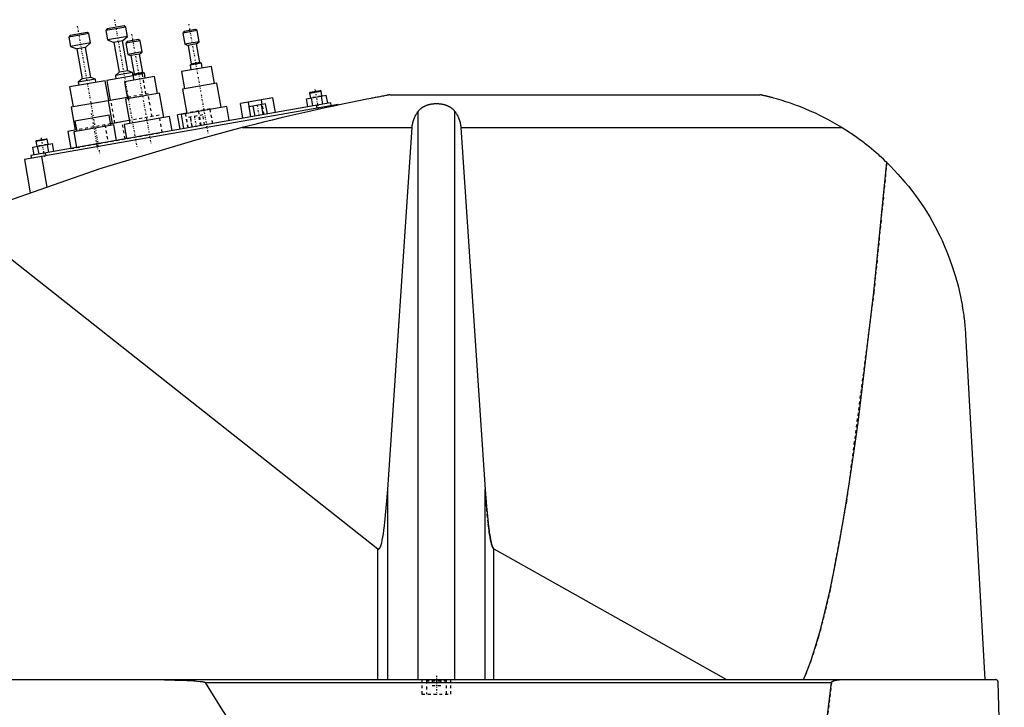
# Model space of a CAD drawing. Extents: x -906 to 186, y -1 to 900.
# Tile 3 of 4: x -669 to -329, y 560 to 797. Entities that reach past the tile are written whole.
import ezdxf

# ---------------------------------------------------------------- set-up
doc = ezdxf.new("R2010")
doc.units = 0
doc.linetypes.add('CENTER', pattern=[1.5, 0.45, -0.5, 0.05, -0.5])
doc.linetypes.add('DASHED', pattern=[2, 1, -1])
for name, color, linetype in [('AM_0', 7, 'CONTINUOUS'), ('AM_3', 7, 'DASHED'), ('AM_7', 7, 'CENTER')]:
    doc.layers.add(name, color=color, linetype=linetype)

msp = doc.modelspace()

# ---------------------------------------------------------------- linework, layer by layer
at = {"layer": 'AM_0', "color": 7, "linetype": 'CONTINUOUS'}
for p, q in [((-645.01, 792.61), (-651.9, 791.4)), ((-645.59, 793.02), (-651.5, 791.97)), ((-645.01, 792.61), (-645.59, 793.02)), ((-644.44, 789.36), (-645.01, 792.61)), ((-632.21, 794.87), (-639.1, 793.65)), ((-638.69, 794.23), (-639.1, 793.65)), ((-639.1, 793.65), (-638.53, 790.4)), ((-632.79, 795.27), (-638.69, 794.23)), ((-632.21, 794.87), (-632.79, 795.27)), ((-631.63, 791.62), (-632.21, 794.87)), ((-607.62, 793.62), (-612.54, 792.75)), ((-612.13, 793.33), (-612.54, 792.75)), ((-612.54, 792.75), (-611.86, 788.91)), ((-608.2, 794.03), (-612.13, 793.33)), ((-607.62, 793.62), (-608.2, 794.03)), ((-606.94, 789.78), (-607.62, 793.62)), ((-651.5, 791.97), (-651.9, 791.4)), ((-651.9, 791.4), (-651.33, 788.15)), ((-644.44, 789.36), (-651.33, 788.15)), ((-646.2, 787.83), (-644.44, 789.36)), ((-631.63, 791.62), (-638.53, 790.4)), ((-638.53, 790.4), (-636.35, 789.57)), ((-633.39, 790.09), (-636.35, 789.57)), ((-636.35, 789.57), (-634.53, 779.23)), ((-633.39, 790.09), (-631.63, 791.62)), ((-631.57, 779.75), (-633.39, 790.09)), ((-627.31, 790.15), (-632.24, 789.28)), ((-631.83, 789.86), (-632.24, 789.28)), ((-632.24, 789.28), (-631.56, 785.44)), ((-627.89, 790.55), (-631.83, 789.86)), ((-627.31, 790.15), (-627.89, 790.55)), ((-626.64, 786.31), (-627.31, 790.15)), ((-606.94, 789.78), (-611.86, 788.91)), ((-611.86, 788.91), (-610.77, 788.49)), ((-607.82, 789.01), (-610.77, 788.49)), ((-607.82, 789.01), (-606.94, 789.78)), ((-606.69, 782.61), (-607.82, 789.01)), ((-651.33, 788.15), (-649.15, 787.31)), ((-646.2, 787.83), (-649.15, 787.31)), ((-649.15, 787.31), (-647.33, 776.97)), ((-644.37, 777.49), (-646.2, 787.83)), ((-626.64, 786.31), (-631.56, 785.44)), ((-631.56, 785.44), (-630.47, 785.02)), ((-627.52, 785.54), (-630.47, 785.02)), ((-627.52, 785.54), (-626.64, 786.31)), ((-626.39, 779.14), (-627.52, 785.54)), ((-610.77, 788.49), (-609.65, 782.09)), ((-630.47, 785.02), (-629.34, 778.62)), ((-606.15, 782.4), (-610.09, 781.71)), ((-609.65, 782.09), (-610.09, 781.71)), ((-606.69, 782.61), (-609.65, 782.09)), ((-606.15, 782.4), (-606.69, 782.61)), ((-605.85, 780.73), (-606.15, 782.4)), ((-634.53, 779.23), (-635.85, 778.08)), ((-629.94, 779.12), (-635.85, 778.08)), ((-631.57, 779.75), (-634.53, 779.23)), ((-629.94, 779.12), (-631.57, 779.75)), ((-629.75, 778.04), (-629.94, 779.12)), ((-625.84, 778.93), (-629.78, 778.24)), ((-629.34, 778.62), (-629.78, 778.24)), ((-626.39, 779.14), (-629.34, 778.62)), ((-625.84, 778.93), (-626.39, 779.14)), ((-625.55, 777.26), (-625.84, 778.93)), ((-602.65, 781.29), (-612.99, 779.47)), ((-612.99, 779.47), (-611.95, 773.56)), ((-610.09, 781.71), (-609.79, 780.04)), ((-601.61, 775.39), (-602.65, 781.29)), ((-639.35, 776.35), (-651.66, 774.18)), ((-647.33, 776.97), (-648.65, 775.82)), ((-642.74, 776.87), (-648.65, 775.82)), ((-648.65, 775.82), (-648.46, 774.74)), ((-644.37, 777.49), (-647.33, 776.97)), ((-642.74, 776.87), (-644.37, 777.49)), ((-642.55, 775.78), (-642.74, 776.87)), ((-638.13, 769.45), (-639.35, 776.35)), ((-629.75, 778.04), (-638.86, 776.43)), ((-638.86, 776.43), (-637.64, 769.54)), ((-635.85, 778.08), (-635.66, 777)), ((-622.35, 777.82), (-632.69, 776)), ((-632.69, 776), (-631.65, 770.09)), ((-629.78, 778.24), (-629.49, 776.56)), ((-621.3, 771.91), (-622.35, 777.82)), ((-600.87, 775.52), (-612.69, 773.43)), ((-599.39, 767.15), (-600.87, 775.52)), ((-651.66, 774.18), (-650.44, 767.28)), ((-620.57, 772.04), (-632.38, 769.96)), ((-619.09, 763.67), (-620.57, 772.04)), ((-612.69, 773.43), (-611.21, 765.06)), ((-568.79, 772.08), (-564.85, 772.78)), ((-568.58, 772.37), (-568.79, 772.08)), ((-568.79, 772.08), (-568.48, 770.36)), ((-568.58, 772.37), (-565.14, 772.98)), ((-564.85, 772.78), (-565.14, 772.98)), ((-564.54, 771.06), (-564.85, 772.78)), ((-561.6, 768.73), (-665, 750.5)), ((-637.63, 769.54), (-651.18, 767.15)), ((-631.73, 770.58), (-638.38, 769.41)), ((-638.38, 769.41), (-636.99, 761.53)), ((-632.38, 769.96), (-630.91, 761.59)), ((-581.49, 770.4), (-592.71, 768.42)), ((-591.83, 763.4), (-592.71, 768.42)), ((-589.06, 763.89), (-589.95, 768.91)), ((-583.98, 768.34), (-589.67, 767.34)), ((-585.14, 768.14), (-585.42, 769.71)), ((-583.37, 764.89), (-583.98, 768.34)), ((-580.6, 765.38), (-581.49, 770.4)), ((-569.87, 770.12), (-563.05, 771.32)), ((-569.39, 767.36), (-569.87, 770.12)), ((-567.68, 767.66), (-568.17, 770.42)), ((-564.27, 768.26), (-564.75, 771.02)), ((-562.56, 768.56), (-563.05, 771.32)), ((-561.6, 768.73), (-561.42, 767.75)), ((-540.94, 771.5), (-413.33, 771.5)), ((-558.96, 768.18), (-667.29, 749.08)), ((-651.18, 767.15), (-649.79, 759.27)), ((-611.23, 765.16), (-614.38, 764.6)), ((-597.42, 767.49), (-613.18, 764.71)), ((-611.6, 764.99), (-611.61, 765.09)), ((-596.56, 762.57), (-597.42, 767.49)), ((-589.06, 763.89), (-589.67, 767.34)), ((-587.64, 764.14), (-588.24, 767.59)), ((-584.79, 764.64), (-585.4, 768.09)), ((-566.52, 767.86), (-566.35, 766.88)), ((-564.87, 767.14), (-564.78, 766.64)), ((-558.96, 768.18), (-558.91, 767.91)), ((-531.34, 569.6), (-531.34, 765.71)), ((-518.66, 569.6), (-518.66, 765.71)), ((-638, 764.4), (-649.82, 762.32)), ((-649.82, 762.32), (-649.21, 758.87)), ((-637.4, 760.95), (-638, 764.4)), ((-631.08, 762.57), (-637.49, 761.44)), ((-636.99, 761.53), (-637.48, 761.45)), ((-617.12, 764.02), (-632.88, 761.24)), ((-616.25, 759.1), (-617.12, 764.02)), ((-613.49, 759.58), (-614.38, 764.6)), ((-613.18, 764.71), (-612.31, 759.79)), ((-649.31, 759.36), (-652.25, 758.84)), ((-652.25, 758.84), (-651.21, 752.93)), ((-636.41, 761.13), (-650.2, 758.69)), ((-650.2, 758.69), (-649.24, 753.28)), ((-635.46, 755.71), (-636.41, 761.13)), ((-632.88, 761.24), (-632.01, 756.32)), ((-592.03, 760.16), (-533.43, 760.16)), ((-541.83, 635.23), (-533.43, 760.16)), ((-516.57, 760.16), (-385.05, 760.16)), ((-516.57, 760.16), (-508.17, 635.23)), ((-663.33, 755.41), (-659.39, 756.1)), ((-663.12, 755.7), (-663.33, 755.41)), ((-663.33, 755.41), (-663.02, 753.69)), ((-663.12, 755.7), (-659.68, 756.31)), ((-659.39, 756.1), (-659.68, 756.31)), ((-659.08, 754.38), (-659.39, 756.1)), ((-664.41, 753.44), (-657.59, 754.64)), ((-663.93, 750.69), (-664.41, 753.44)), ((-662.22, 750.99), (-662.71, 753.74)), ((-660.08, 751.37), (-659.9, 750.38)), ((-658.81, 751.59), (-659.3, 754.34)), ((-657.1, 751.89), (-657.59, 754.64)), ((-667.29, 749.08), (-665.26, 737.59)), ((-661.38, 750.12), (-659.53, 739.63)), ((-689.33, 728.44), (-545.22, 614.75)), ((-342.34, 688.56), (-335.65, 569.6)), ((-541.83, 569.6), (-541.83, 635.23)), ((-508.17, 569.6), (-508.17, 635.23)), ((-545.22, 569.6), (-545.22, 614.75)), ((-505.15, 614.71), (-424.82, 569.6)), ((-505.15, 569.6), (-505.15, 614.71)), ((-902.45, 569.6), (-332.05, 569.6)), ((-604.88, 568.63), (-388.61, 568.63)), ((-328.96, 487.5), (-331.05, 568.63))]:
    msp.add_line(p, q, dxfattribs=at)
for points in [[(-540.94, 771.5, 0), (-540.94, 771.5, 0), (-540.94, 771.5, 0), (-540.94, 771.5, 0), (-540.95, 771.5, 0), (-540.95, 771.5, 0), (-540.96, 771.49, 0), (-540.98, 771.49, 0), (-541, 771.49, 0), (-541.02, 771.48, 0), (-541.04, 771.48, 0), (-541.05, 771.48, 0), (-541.06, 771.48, 0), (-541.09, 771.47, 0), (-541.12, 771.47, 0), (-541.15, 771.46, 0), (-541.19, 771.45, 0), (-541.22, 771.45, 0), (-541.24, 771.44, 0), (-541.26, 771.44, 0), (-541.3, 771.43, 0), (-541.35, 771.42, 0), (-541.37, 771.42, 0), (-541.39, 771.41, 0), (-541.44, 771.41, 0), (-541.48, 771.4, 0), (-541.51, 771.39, 0), (-541.53, 771.39, 0), (-541.58, 771.38, 0), (-541.64, 771.37, 0), (-541.69, 771.36, 0), (-541.74, 771.35, 0), (-541.8, 771.34, 0), (-541.83, 771.33, 0), (-541.86, 771.33, 0), (-541.91, 771.32, 0), (-541.97, 771.31, 0), (-542.03, 771.29, 0), (-542.08, 771.28, 0), (-542.14, 771.27, 0), (-542.17, 771.27, 0), (-542.2, 771.26, 0), (-542.26, 771.25, 0), (-542.32, 771.24, 0), (-542.53, 771.2, 0), (-542.91, 771.13, 0), (-543.31, 771.05, 0), (-543.52, 771.01, 0), (-543.73, 770.97, 0), (-544.16, 770.89, 0), (-544.6, 770.8, 0), (-545.06, 770.71, 0), (-545.52, 770.63, 0), (-545.99, 770.53, 0), (-546.22, 770.49, 0), (-546.46, 770.44, 0), (-546.93, 770.35, 0), (-547.41, 770.26, 0), (-547.64, 770.21, 0), (-549.05, 769.93, 0), (-551.78, 769.39, 0), (-554.59, 768.81, 0), (-557.47, 768.21, 0), (-560.41, 767.59, 0), (-563.39, 766.95, 0), (-564.9, 766.62, 0), (-566.41, 766.28, 0), (-569.46, 765.6, 0), (-572.52, 764.91, 0), (-575.58, 764.19, 0), (-578.64, 763.47, 0), (-581.68, 762.74, 0), (-583.19, 762.37, 0), (-584.69, 762.01, 0), (-587.67, 761.27, 0), (-590.59, 760.53, 0), (-592.03, 760.16, 0)], [(-531.34, 765.71, 0), (-531.3, 765.76, 0), (-531.23, 765.86, 0), (-531.15, 765.95, 0), (-531.11, 766, 0), (-531.07, 766.05, 0), (-530.99, 766.14, 0), (-530.91, 766.24, 0), (-530.82, 766.33, 0), (-530.73, 766.42, 0), (-530.63, 766.51, 0), (-530.59, 766.56, 0), (-530.54, 766.6, 0), (-530.44, 766.69, 0), (-530.34, 766.77, 0), (-530.24, 766.85, 0), (-530.14, 766.93, 0), (-530.03, 767.01, 0), (-529.98, 767.05, 0), (-529.93, 767.09, 0), (-529.82, 767.16, 0), (-529.71, 767.23, 0), (-529.66, 767.26, 0), (-529.6, 767.3, 0), (-529.49, 767.36, 0), (-529.39, 767.42, 0), (-529.33, 767.45, 0), (-529.28, 767.48, 0), (-529.17, 767.54, 0), (-529.05, 767.59, 0), (-528.94, 767.65, 0), (-528.82, 767.7, 0), (-528.7, 767.75, 0), (-528.64, 767.78, 0), (-528.58, 767.8, 0), (-528.46, 767.85, 0), (-528.33, 767.9, 0), (-528.21, 767.94, 0), (-528.08, 767.99, 0), (-527.95, 768.03, 0), (-527.88, 768.05, 0), (-527.81, 768.07, 0), (-527.68, 768.1, 0), (-527.55, 768.14, 0), (-527.41, 768.17, 0), (-527.28, 768.2, 0), (-527.14, 768.23, 0), (-527.07, 768.25, 0), (-527, 768.26, 0), (-526.86, 768.28, 0), (-526.72, 768.31, 0), (-526.59, 768.33, 0), (-526.45, 768.35, 0), (-526.31, 768.37, 0), (-526.24, 768.37, 0), (-526.17, 768.38, 0), (-526.03, 768.4, 0), (-525.89, 768.41, 0), (-525.75, 768.42, 0), (-525.61, 768.43, 0), (-525.47, 768.43, 0), (-525.41, 768.44, 0), (-525.34, 768.44, 0), (-525.2, 768.44, 0), (-525.07, 768.44, 0), (-525, 768.44, 0), (-524.93, 768.44, 0), (-524.8, 768.44, 0), (-524.66, 768.44, 0), (-524.59, 768.44, 0), (-524.53, 768.43, 0), (-524.39, 768.43, 0), (-524.25, 768.42, 0), (-524.11, 768.41, 0), (-523.97, 768.4, 0), (-523.83, 768.38, 0), (-523.76, 768.37, 0), (-523.69, 768.37, 0), (-523.55, 768.35, 0), (-523.41, 768.33, 0), (-523.28, 768.31, 0), (-523.14, 768.28, 0), (-523, 768.26, 0), (-522.93, 768.25, 0), (-522.86, 768.23, 0), (-522.72, 768.2, 0), (-522.59, 768.17, 0), (-522.45, 768.14, 0), (-522.32, 768.1, 0), (-522.19, 768.07, 0), (-522.12, 768.05, 0), (-522.05, 768.03, 0), (-521.92, 767.99, 0), (-521.79, 767.94, 0), (-521.67, 767.9, 0), (-521.54, 767.85, 0), (-521.42, 767.8, 0), (-521.36, 767.78, 0), (-521.3, 767.75, 0), (-521.18, 767.7, 0), (-521.06, 767.65, 0), (-520.95, 767.59, 0), (-520.83, 767.54, 0), (-520.72, 767.48, 0), (-520.67, 767.45, 0), (-520.61, 767.42, 0), (-520.51, 767.36, 0), (-520.4, 767.3, 0), (-520.34, 767.26, 0), (-520.29, 767.23, 0), (-520.18, 767.16, 0), (-520.07, 767.09, 0), (-520.02, 767.05, 0), (-519.97, 767.01, 0), (-519.86, 766.93, 0), (-519.76, 766.85, 0), (-519.66, 766.77, 0), (-519.56, 766.69, 0), (-519.46, 766.6, 0), (-519.41, 766.56, 0), (-519.37, 766.51, 0), (-519.27, 766.42, 0), (-519.18, 766.33, 0), (-519.09, 766.24, 0), (-519.01, 766.14, 0), (-518.93, 766.05, 0), (-518.89, 766, 0), (-518.85, 765.95, 0), (-518.77, 765.86, 0), (-518.7, 765.76, 0), (-518.66, 765.71, 0)], [(-385.05, 760.16, 0), (-385.83, 760.64, 0), (-387.44, 761.58, 0), (-389.09, 762.5, 0), (-389.92, 762.95, 0), (-390.77, 763.4, 0), (-392.47, 764.26, 0), (-394.2, 765.08, 0), (-395.93, 765.87, 0), (-397.66, 766.61, 0), (-399.37, 767.3, 0), (-400.23, 767.63, 0), (-401.07, 767.95, 0), (-402.74, 768.54, 0), (-404.36, 769.09, 0), (-405.96, 769.59, 0), (-407.62, 770.08, 0), (-408.6, 770.35, 0), (-408.87, 770.42, 0), (-409.14, 770.5, 0), (-409.28, 770.53, 0), (-409.41, 770.57, 0), (-409.68, 770.64, 0), (-409.94, 770.7, 0), (-410.07, 770.74, 0), (-410.2, 770.77, 0), (-410.46, 770.83, 0), (-410.71, 770.9, 0), (-410.83, 770.93, 0), (-410.95, 770.96, 0), (-411.19, 771.01, 0), (-411.42, 771.07, 0), (-411.65, 771.12, 0), (-411.86, 771.17, 0), (-412.07, 771.22, 0), (-412.18, 771.24, 0), (-412.28, 771.27, 0), (-412.48, 771.31, 0), (-412.67, 771.36, 0), (-412.78, 771.38, 0), (-412.8, 771.39, 0), (-412.83, 771.39, 0), (-412.84, 771.39, 0), (-412.86, 771.4, 0), (-412.89, 771.4, 0), (-412.91, 771.41, 0), (-412.94, 771.41, 0), (-412.96, 771.42, 0), (-412.99, 771.42, 0), (-413, 771.43, 0), (-413.01, 771.43, 0), (-413.03, 771.44, 0), (-413.05, 771.44, 0), (-413.07, 771.44, 0), (-413.1, 771.45, 0), (-413.12, 771.45, 0), (-413.13, 771.46, 0), (-413.13, 771.46, 0), (-413.15, 771.46, 0), (-413.17, 771.47, 0), (-413.18, 771.47, 0), (-413.19, 771.47, 0), (-413.2, 771.47, 0), (-413.22, 771.48, 0), (-413.22, 771.48, 0), (-413.23, 771.48, 0), (-413.24, 771.48, 0), (-413.26, 771.48, 0), (-413.27, 771.49, 0), (-413.28, 771.49, 0), (-413.29, 771.49, 0), (-413.29, 771.49, 0), (-413.3, 771.49, 0), (-413.3, 771.49, 0), (-413.31, 771.5, 0), (-413.32, 771.5, 0), (-413.32, 771.5, 0), (-413.33, 771.5, 0), (-413.33, 771.5, 0), (-413.33, 771.5, 0), (-413.33, 771.5, 0), (-413.33, 771.5, 0), (-413.33, 771.5, 0)], [(-533.43, 760.16, 0), (-533.42, 760.32, 0), (-533.39, 760.65, 0), (-533.34, 760.97, 0), (-533.32, 761.13, 0), (-533.29, 761.3, 0), (-533.22, 761.62, 0), (-533.15, 761.94, 0), (-533.06, 762.26, 0), (-532.97, 762.57, 0), (-532.86, 762.89, 0), (-532.8, 763.04, 0), (-532.74, 763.2, 0), (-532.61, 763.51, 0), (-532.48, 763.81, 0), (-532.33, 764.11, 0), (-532.17, 764.41, 0), (-532, 764.71, 0), (-531.92, 764.86, 0), (-531.83, 765, 0), (-531.64, 765.29, 0), (-531.44, 765.57, 0), (-531.34, 765.71, 0)], [(-518.66, 765.71, 0), (-518.56, 765.57, 0), (-518.36, 765.29, 0), (-518.17, 765, 0), (-518.08, 764.86, 0), (-518, 764.71, 0), (-517.83, 764.41, 0), (-517.67, 764.11, 0), (-517.52, 763.81, 0), (-517.39, 763.51, 0), (-517.26, 763.2, 0), (-517.2, 763.04, 0), (-517.14, 762.89, 0), (-517.03, 762.57, 0), (-516.94, 762.26, 0), (-516.85, 761.94, 0), (-516.78, 761.62, 0), (-516.71, 761.3, 0), (-516.68, 761.13, 0), (-516.66, 760.97, 0), (-516.61, 760.65, 0), (-516.58, 760.32, 0), (-516.57, 760.16, 0)], [(-592.03, 760.16, 0), (-608.52, 755.74, 0), (-641.19, 745.86, 0), (-673.4, 734.59, 0), (-689.33, 728.44, 0)], [(-369.53, 748.09, 0), (-369.92, 748.47, 0), (-370.71, 749.22, 0), (-371.52, 749.97, 0), (-371.92, 750.33, 0), (-372.33, 750.7, 0), (-373.15, 751.42, 0), (-373.98, 752.14, 0), (-374.82, 752.84, 0), (-375.67, 753.53, 0), (-376.53, 754.21, 0), (-376.96, 754.55, 0), (-377.39, 754.89, 0), (-378.26, 755.55, 0), (-379.14, 756.2, 0), (-380.03, 756.84, 0), (-380.93, 757.47, 0), (-381.83, 758.08, 0), (-382.28, 758.39, 0), (-382.74, 758.69, 0), (-383.66, 759.29, 0), (-384.58, 759.87, 0), (-385.05, 760.16, 0)], [(-398.33, 569.6, 0), (-397.49, 571.52, 0), (-395.8, 575.91, 0), (-394.12, 581.01, 0), (-393.28, 583.82, 0), (-392.45, 586.82, 0), (-390.78, 593.33, 0), (-389.13, 600.55, 0), (-387.48, 608.47, 0), (-385.84, 617.08, 0), (-384.22, 626.39, 0), (-383.41, 631.3, 0), (-382.61, 636.38, 0), (-381.01, 647.05, 0), (-379.42, 658.39, 0), (-374, 703.31, 0), (-369.53, 748.09, 0)], [(-369.53, 748.09, 0), (-368.22, 746.79, 0), (-365.68, 744.12, 0), (-363.25, 741.34, 0), (-362.07, 739.91, 0), (-360.93, 738.46, 0), (-358.74, 735.49, 0), (-356.67, 732.43, 0), (-354.72, 729.3, 0), (-352.91, 726.09, 0), (-351.24, 722.81, 0), (-350.45, 721.14, 0), (-349.7, 719.46, 0), (-348.3, 716.06, 0), (-347.03, 712.6, 0), (-345.91, 709.08, 0), (-344.93, 705.5, 0), (-344.09, 701.86, 0), (-343.73, 700.01, 0), (-343.67, 699.71, 0), (-343.56, 699.09, 0), (-343.45, 698.46, 0), (-343.4, 698.15, 0), (-343.35, 697.84, 0), (-343.25, 697.21, 0), (-343.16, 696.59, 0), (-343.07, 695.96, 0), (-342.98, 695.33, 0), (-342.9, 694.69, 0), (-342.86, 694.37, 0), (-342.82, 694.06, 0), (-342.75, 693.42, 0), (-342.68, 692.78, 0), (-342.62, 692.13, 0), (-342.56, 691.49, 0), (-342.5, 690.84, 0), (-342.47, 690.52, 0), (-342.45, 690.19, 0), (-342.4, 689.54, 0), (-342.36, 688.89, 0), (-342.34, 688.56, 0)], [(-545.22, 614.75, 0), (-545.21, 614.75, 0), (-545.21, 614.75, 0), (-545.2, 614.74, 0), (-545.2, 614.74, 0), (-545.2, 614.74, 0), (-545.19, 614.73, 0), (-545.19, 614.73, 0), (-545.18, 614.73, 0), (-545.17, 614.72, 0), (-545.17, 614.72, 0), (-545.17, 614.72, 0), (-545.16, 614.71, 0), (-545.16, 614.71, 0), (-545.15, 614.71, 0), (-545.15, 614.71, 0), (-545.14, 614.7, 0), (-545.14, 614.7, 0), (-545.13, 614.7, 0), (-545.13, 614.7, 0), (-545.12, 614.69, 0), (-545.12, 614.69, 0), (-545.12, 614.69, 0), (-545.11, 614.69, 0), (-545.11, 614.69, 0), (-545.1, 614.68, 0), (-545.1, 614.68, 0), (-545.1, 614.68, 0), (-545.09, 614.68, 0), (-545.08, 614.68, 0), (-545.08, 614.68, 0), (-545.07, 614.68, 0), (-545.07, 614.67, 0), (-545.07, 614.67, 0), (-545.06, 614.67, 0), (-545.06, 614.67, 0), (-545.05, 614.67, 0), (-545.05, 614.67, 0), (-545.04, 614.67, 0), (-545.03, 614.67, 0), (-545.03, 614.67, 0), (-545.03, 614.67, 0), (-545.02, 614.67, 0), (-545.02, 614.67, 0), (-545.01, 614.67, 0), (-545.01, 614.67, 0), (-545, 614.67, 0), (-545, 614.67, 0), (-544.99, 614.67, 0), (-544.99, 614.67, 0), (-544.98, 614.67, 0), (-544.98, 614.67, 0), (-544.97, 614.67, 0), (-544.97, 614.67, 0), (-544.96, 614.67, 0), (-544.96, 614.67, 0), (-544.96, 614.67, 0), (-544.95, 614.67, 0), (-544.94, 614.67, 0), (-544.94, 614.67, 0), (-544.93, 614.67, 0), (-544.93, 614.68, 0), (-544.93, 614.68, 0), (-544.92, 614.68, 0), (-544.92, 614.68, 0), (-544.91, 614.68, 0), (-544.91, 614.68, 0), (-544.9, 614.68, 0), (-544.9, 614.68, 0), (-544.9, 614.69, 0), (-544.89, 614.69, 0), (-544.89, 614.69, 0), (-544.88, 614.69, 0), (-544.88, 614.69, 0), (-544.87, 614.7, 0), (-544.87, 614.7, 0), (-544.86, 614.7, 0), (-544.86, 614.7, 0), (-544.85, 614.7, 0), (-544.85, 614.71, 0), (-544.84, 614.71, 0), (-544.84, 614.71, 0), (-544.83, 614.72, 0), (-544.83, 614.72, 0), (-544.83, 614.72, 0), (-544.82, 614.72, 0), (-544.81, 614.73, 0), (-544.81, 614.73, 0), (-544.8, 614.74, 0), (-544.8, 614.74, 0), (-544.79, 614.74, 0), (-544.79, 614.74, 0), (-544.79, 614.75, 0), (-544.78, 614.75, 0), (-544.78, 614.76, 0), (-544.77, 614.76, 0), (-544.76, 614.77, 0), (-544.76, 614.77, 0), (-544.76, 614.77, 0), (-544.75, 614.78, 0), (-544.75, 614.78, 0), (-544.73, 614.8, 0), (-544.71, 614.82, 0), (-544.69, 614.84, 0), (-544.66, 614.88, 0), (-544.63, 614.92, 0), (-544.61, 614.94, 0), (-544.59, 614.97, 0), (-544.56, 615.02, 0), (-544.52, 615.08, 0), (-544.51, 615.11, 0), (-544.49, 615.14, 0), (-544.46, 615.2, 0), (-544.42, 615.27, 0), (-544.39, 615.34, 0), (-544.36, 615.42, 0), (-544.32, 615.5, 0), (-544.31, 615.54, 0), (-544.29, 615.59, 0), (-544.26, 615.67, 0), (-544.22, 615.77, 0), (-544.11, 616.13, 0), (-543.91, 616.86, 0), (-543.71, 617.73, 0), (-543.52, 618.75, 0), (-543.42, 619.32, 0), (-543.32, 619.92, 0), (-543.13, 621.22, 0), (-542.95, 622.66, 0), (-542.32, 628.77, 0), (-541.83, 635.23, 0)], [(-508.17, 635.23, 0), (-507.73, 629.38, 0), (-507.17, 623.69, 0), (-507.01, 622.31, 0), (-506.84, 621.04, 0), (-506.76, 620.44, 0), (-506.67, 619.88, 0), (-506.5, 618.83, 0), (-506.32, 617.9, 0), (-506.15, 617.08, 0), (-505.97, 616.38, 0), (-505.79, 615.8, 0), (-505.7, 615.56, 0), (-505.68, 615.52, 0), (-505.65, 615.44, 0), (-505.62, 615.37, 0), (-505.61, 615.34, 0), (-505.59, 615.31, 0), (-505.56, 615.24, 0), (-505.53, 615.18, 0), (-505.5, 615.13, 0), (-505.47, 615.07, 0), (-505.44, 615.02, 0), (-505.43, 615, 0), (-505.41, 614.98, 0), (-505.38, 614.93, 0), (-505.35, 614.89, 0), (-505.32, 614.85, 0), (-505.29, 614.82, 0), (-505.26, 614.79, 0), (-505.25, 614.78, 0), (-505.23, 614.76, 0), (-505.21, 614.75, 0), (-505.21, 614.74, 0), (-505.2, 614.74, 0), (-505.2, 614.74, 0), (-505.2, 614.74, 0), (-505.19, 614.73, 0), (-505.19, 614.73, 0), (-505.18, 614.73, 0), (-505.18, 614.72, 0), (-505.17, 614.72, 0), (-505.17, 614.72, 0), (-505.17, 614.72, 0), (-505.16, 614.71, 0), (-505.16, 614.71, 0), (-505.15, 614.71, 0)], [(-625.92, 569.6, 0), (-622.51, 569.59, 0), (-615.33, 569.45, 0), (-611.14, 569.3, 0), (-609.97, 569.24, 0), (-608.82, 569.17, 0), (-608.26, 569.13, 0), (-607.7, 569.09, 0), (-606.58, 568.98, 0), (-605.89, 568.9, 0), (-605.7, 568.87, 0), (-605.5, 568.83, 0), (-605.41, 568.82, 0), (-605.31, 568.8, 0), (-605.21, 568.77, 0), (-605.18, 568.76, 0), (-605.15, 568.76, 0), (-605.13, 568.75, 0), (-605.12, 568.75, 0), (-605.09, 568.74, 0), (-605.06, 568.73, 0), (-605.03, 568.72, 0), (-605, 568.71, 0), (-604.97, 568.69, 0), (-604.95, 568.69, 0), (-604.95, 568.68, 0), (-604.94, 568.68, 0), (-604.94, 568.68, 0), (-604.94, 568.68, 0), (-604.94, 568.68, 0), (-604.93, 568.67, 0), (-604.93, 568.67, 0), (-604.92, 568.67, 0), (-604.92, 568.66, 0), (-604.91, 568.66, 0), (-604.91, 568.66, 0), (-604.91, 568.66, 0), (-604.9, 568.66, 0), (-604.9, 568.65, 0), (-604.9, 568.65, 0), (-604.89, 568.65, 0), (-604.89, 568.64, 0), (-604.89, 568.64, 0), (-604.89, 568.64, 0), (-604.88, 568.63, 0), (-604.88, 568.63, 0), (-604.88, 568.63, 0), (-604.88, 568.63, 0), (-604.88, 568.63, 0), (-604.88, 568.63, 0), (-604.88, 568.63, 0), (-604.88, 568.63, 0), (-604.88, 568.63, 0)], [(-604.88, 568.63, 0), (-603.05, 565.65, 0), (-599.4, 559.81, 0), (-595.75, 554.13, 0), (-593.92, 551.36, 0), (-592.09, 548.63, 0), (-588.44, 543.29, 0), (-584.79, 538.12, 0), (-581.13, 533.11, 0), (-577.48, 528.27, 0), (-573.83, 523.6, 0), (-572, 521.32, 0), (-570.17, 519.09, 0), (-566.52, 514.75, 0), (-562.86, 510.57, 0), (-559.21, 506.57, 0), (-555.56, 502.73, 0), (-551.9, 499.05, 0), (-550.07, 497.28, 0), (-548.25, 495.54, 0), (-544.59, 492.2, 0), (-540.94, 489.03, 0), (-539.11, 487.5, 0)], [(-391.63, 543.92, 0), (-388.61, 568.63, 0)], [(-388.61, 568.63, 0), (-388.61, 568.63, 0), (-388.61, 568.64, 0), (-388.61, 568.64, 0), (-388.61, 568.65, 0), (-388.61, 568.65, 0), (-388.6, 568.65, 0), (-388.6, 568.66, 0), (-388.6, 568.67, 0), (-388.6, 568.67, 0), (-388.6, 568.68, 0), (-388.6, 568.68, 0), (-388.6, 568.68, 0), (-388.59, 568.69, 0), (-388.59, 568.7, 0), (-388.59, 568.7, 0), (-388.59, 568.71, 0), (-388.58, 568.71, 0), (-388.58, 568.72, 0), (-388.58, 568.72, 0), (-388.58, 568.73, 0), (-388.58, 568.73, 0), (-388.57, 568.73, 0), (-388.57, 568.74, 0), (-388.57, 568.74, 0), (-388.57, 568.75, 0), (-388.56, 568.75, 0), (-388.56, 568.75, 0), (-388.56, 568.76, 0), (-388.55, 568.76, 0), (-388.55, 568.77, 0), (-388.55, 568.77, 0), (-388.54, 568.78, 0), (-388.54, 568.78, 0), (-388.54, 568.78, 0), (-388.54, 568.79, 0), (-388.53, 568.79, 0), (-388.52, 568.81, 0), (-388.49, 568.84, 0), (-388.47, 568.86, 0), (-388.44, 568.88, 0), (-388.42, 568.9, 0), (-388.41, 568.91, 0), (-388.38, 568.93, 0), (-388.35, 568.95, 0), (-388.31, 568.97, 0), (-388.28, 568.99, 0), (-388.25, 569.01, 0), (-388.23, 569.02, 0), (-388.21, 569.03, 0), (-388.18, 569.05, 0), (-388.15, 569.06, 0), (-388.13, 569.07, 0), (-388.11, 569.08, 0), (-388.08, 569.09, 0), (-388.04, 569.11, 0), (-388.03, 569.11, 0), (-388.01, 569.12, 0), (-387.98, 569.13, 0), (-387.94, 569.15, 0), (-387.83, 569.19, 0), (-387.62, 569.26, 0), (-387.41, 569.31, 0), (-387.19, 569.36, 0), (-386.97, 569.41, 0), (-386.85, 569.43, 0), (-386.74, 569.45, 0), (-386.51, 569.48, 0), (-386.29, 569.51, 0), (-386.06, 569.54, 0), (-385.83, 569.56, 0), (-385.61, 569.58, 0), (-385.5, 569.58, 0), (-385.38, 569.59, 0), (-385.17, 569.6, 0), (-384.95, 569.6, 0), (-384.85, 569.6, 0)], [(-331.05, 568.63, 0), (-331.05, 568.63, 0), (-331.05, 568.63, 0), (-331.05, 568.64, 0), (-331.05, 568.64, 0), (-331.05, 568.64, 0), (-331.05, 568.65, 0), (-331.05, 568.66, 0), (-331.05, 568.66, 0), (-331.05, 568.67, 0), (-331.05, 568.67, 0), (-331.05, 568.67, 0), (-331.05, 568.68, 0), (-331.05, 568.68, 0), (-331.05, 568.69, 0), (-331.05, 568.69, 0), (-331.05, 568.7, 0), (-331.06, 568.7, 0), (-331.06, 568.71, 0), (-331.06, 568.71, 0), (-331.06, 568.71, 0), (-331.06, 568.72, 0), (-331.06, 568.72, 0), (-331.06, 568.73, 0), (-331.06, 568.73, 0), (-331.06, 568.74, 0), (-331.06, 568.74, 0), (-331.06, 568.74, 0), (-331.06, 568.75, 0), (-331.06, 568.75, 0), (-331.06, 568.76, 0), (-331.06, 568.76, 0), (-331.06, 568.77, 0), (-331.06, 568.77, 0), (-331.06, 568.77, 0), (-331.07, 568.78, 0), (-331.07, 568.78, 0), (-331.07, 568.8, 0), (-331.08, 568.82, 0), (-331.08, 568.85, 0), (-331.09, 568.87, 0), (-331.09, 568.88, 0), (-331.09, 568.89, 0), (-331.1, 568.92, 0), (-331.11, 568.94, 0), (-331.12, 568.96, 0), (-331.12, 568.98, 0), (-331.13, 569, 0), (-331.14, 569.01, 0), (-331.14, 569.01, 0), (-331.15, 569.03, 0), (-331.16, 569.05, 0), (-331.16, 569.06, 0), (-331.17, 569.07, 0), (-331.17, 569.08, 0), (-331.18, 569.1, 0), (-331.19, 569.1, 0), (-331.19, 569.11, 0), (-331.2, 569.13, 0), (-331.21, 569.14, 0), (-331.24, 569.18, 0), (-331.29, 569.25, 0), (-331.34, 569.31, 0), (-331.4, 569.36, 0), (-331.46, 569.41, 0), (-331.49, 569.43, 0), (-331.52, 569.45, 0), (-331.58, 569.48, 0), (-331.64, 569.51, 0), (-331.71, 569.54, 0), (-331.77, 569.56, 0), (-331.83, 569.58, 0), (-331.86, 569.58, 0), (-331.89, 569.59, 0), (-331.96, 569.6, 0), (-332.02, 569.6, 0), (-332.05, 569.6, 0)]]:
    msp.add_polyline3d(points, dxfattribs=at)
at = {"layer": 'AM_3', "color": 6, "linetype": 'DASHED'}
for p, q in [((-626.55, 778.6), (-629.75, 778.04)), ((-625.33, 771.71), (-626.55, 778.6)), ((-624.59, 771.84), (-631.73, 770.58)), ((-623.2, 763.96), (-624.59, 771.84)), ((-637.39, 769.58), (-637.63, 769.54)), ((-636, 761.71), (-637.39, 769.58)), ((-564.75, 771.02), (-568.48, 770.36)), ((-610.73, 760.07), (-611.6, 764.99)), ((-603.15, 766.58), (-611.23, 765.16)), ((-606.2, 760.87), (-607.08, 765.89)), ((-602.27, 761.56), (-603.15, 766.58)), ((-588.35, 767.57), (-587.74, 764.12)), ((-584.69, 764.66), (-585.3, 768.11)), ((-584.53, 764.69), (-585.14, 768.14)), ((-633.54, 762.14), (-636.99, 761.53)), ((-632.5, 756.23), (-633.54, 762.14)), ((-620.74, 764.4), (-631.08, 762.57)), ((-619.7, 758.49), (-620.74, 764.4)), ((-605.65, 764.52), (-611.33, 763.52)), ((-610.72, 760.07), (-611.33, 763.52)), ((-610.02, 763.75), (-609.41, 760.3)), ((-609.3, 760.32), (-609.91, 763.77)), ((-606.46, 760.82), (-607.07, 764.27)), ((-606.35, 760.84), (-606.96, 764.29)), ((-605.04, 761.07), (-605.65, 764.52)), ((-651.21, 752.93), (-619.7, 758.49)), ((-637.48, 761.45), (-649.31, 759.36)), ((-637.49, 761.44), (-639.45, 761.1)), ((-639.45, 761.1), (-638.41, 755.19)), ((-659.3, 754.34), (-663.02, 753.69)), ((-665, 750.5), (-664.83, 749.52)), ((-530, 569.6), (-530, 564.6)), ((-528.1, 569.6), (-528.5, 569.2)), ((-528.5, 569.2), (-528.5, 564.6)), ((-528.5, 569.2), (-521.5, 569.2)), ((-526.5, 569.6), (-526.5, 567.6)), ((-525, 569.6), (-525, 567.6)), ((-523.5, 569.6), (-523.5, 567.6)), ((-521.5, 569.2), (-521.9, 569.6)), ((-521.5, 564.6), (-521.5, 569.2)), ((-520, 564.6), (-520, 569.6)), ((-530, 564.6), (-520, 564.6)), ((-526.5, 567.6), (-523.5, 567.6))]:
    msp.add_line(p, q, dxfattribs=at)
for points in [[(-369.53, 748.09, 0), (-374, 703.31, 0), (-383.41, 631.3, 0), (-389.13, 600.55, 0), (-390.78, 593.33, 0), (-392.45, 586.82, 0), (-393.28, 583.82, 0), (-394.12, 581.01, 0), (-395.8, 575.91, 0), (-397.49, 571.52, 0), (-398.33, 569.6, 0)], [(-505.15, 614.71, 0), (-505.16, 614.71, 0), (-505.16, 614.71, 0), (-505.17, 614.72, 0), (-505.17, 614.72, 0), (-505.17, 614.72, 0), (-505.18, 614.72, 0), (-505.18, 614.73, 0), (-505.19, 614.73, 0), (-505.19, 614.73, 0), (-505.2, 614.74, 0), (-505.2, 614.74, 0), (-505.2, 614.74, 0), (-505.21, 614.74, 0), (-505.21, 614.75, 0), (-505.23, 614.76, 0), (-505.25, 614.78, 0), (-505.26, 614.79, 0), (-505.29, 614.82, 0), (-505.32, 614.85, 0), (-505.35, 614.89, 0), (-505.38, 614.93, 0), (-505.41, 614.98, 0), (-505.43, 615, 0), (-505.44, 615.02, 0), (-505.47, 615.07, 0), (-505.5, 615.13, 0), (-505.53, 615.18, 0), (-505.56, 615.24, 0), (-505.59, 615.31, 0), (-505.61, 615.34, 0), (-505.62, 615.37, 0), (-505.65, 615.44, 0), (-505.68, 615.52, 0), (-505.7, 615.56, 0), (-505.71, 615.6, 0), (-505.74, 615.68, 0), (-505.77, 615.76, 0), (-505.79, 615.8, 0), (-505.8, 615.85, 0), (-505.83, 615.94, 0), (-505.86, 616.03, 0), (-505.97, 616.38, 0), (-506.15, 617.08, 0), (-506.32, 617.9, 0), (-506.5, 618.83, 0), (-506.67, 619.88, 0), (-506.76, 620.44, 0), (-506.84, 621.04, 0), (-507.01, 622.31, 0), (-507.17, 623.69, 0), (-507.73, 629.38, 0), (-508.17, 635.23, 0)], [(-388.61, 568.63, 0), (-391.63, 543.92, 0)]]:
    msp.add_polyline3d(points, dxfattribs=at)
at = {"layer": 'AM_7', "color": 4, "linetype": 'CENTER'}
for p, q in [((-636.21, 797.4), (-628.41, 753.19)), ((-610.56, 795.91), (-603.89, 758.08)), ((-649.01, 795.14), (-641.22, 750.94)), ((-630.26, 792.44), (-623.58, 754.6)), ((-566.96, 773.27), (-565.81, 766.72)), ((-644.2, 764.99), (-642.04, 752.74)), ((-586.18, 764.22), (-586.85, 768.01)), ((-607.85, 760.4), (-608.52, 764.19)), ((-661.51, 756.59), (-660.35, 750.04)), ((-525, 570.9), (-525, 564.3))]:
    msp.add_line(p, q, dxfattribs=at)

doc.saveas('drawing.dxf')
